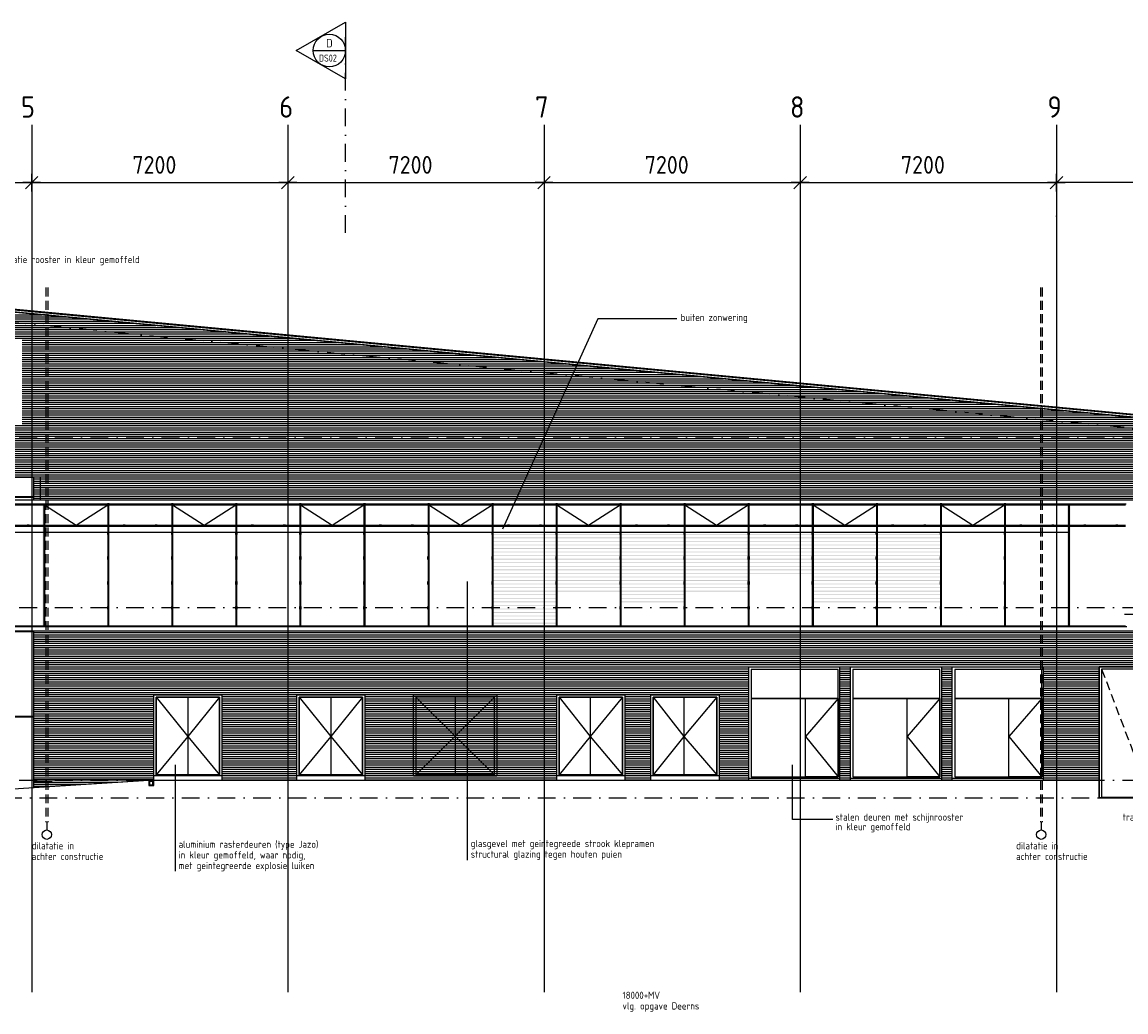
# Model space of a CAD drawing. Extents: x 45255 to 166574, y 102070 to 129901.
# Tile 10 of 21: x 77852 to 108876, y 102070 to 129901. Entities that reach past the tile are written whole.
import ezdxf
from ezdxf.enums import TextEntityAlignment as Align

# ---------------------------------------------------------------- set-up
doc = ezdxf.new("R2010")
doc.units = 0
doc.header["$LTSCALE"] = 1000
doc.header["$MEASUREMENT"] = 0
doc.linetypes.add('DASHDOT', pattern=[1, 0.5, -0.25, 0, -0.25])
doc.linetypes.add('HIDDEN', pattern=[0.375, 0.25, -0.125])
for name, color, linetype in [('B02', 7, 'CONTINUOUS'), ('B03', 7, 'CONTINUOUS'), ('B06', 7, 'CONTINUOUS'), ('B07', 7, 'CONTINUOUS'), ('B20', 7, 'CONTINUOUS'), ('KOZIJNMERKEN', 7, 'CONTINUOUS')]:
    doc.layers.add(name, color=color, linetype=linetype)
doc.styles.add('TXT', font='isocp.shx')

# ---------------------------------------------------------------- blocks, each defined once
blk = doc.blocks.new('B__DIM')
at = {"layer": 'B07', "color": 1, "linetype": 'Continuous'}
for p, q in [((-500, 0), (500, 0)), ((-353.55, -353.55), (353.55, 353.55)), ((0, -500), (0, 500))]:
    blk.add_line(p, q, dxfattribs=at)
blk = doc.blocks.new('*X2')
at = {"layer": 'B03', "color": 5, "linetype": 'Continuous'}
for p, q in [((-120, -16), (-120, 9)), ((-100, -16), (-100, 9)), ((-80, -16), (-80, 9)), ((-60, -16), (-60, 9)), ((-40, -16), (-40, 9)), ((-20, -16), (-20, 9))]:
    blk.add_line(p, q, dxfattribs=at)

msp = doc.modelspace()

# ---------------------------------------------------------------- linework, layer by layer
at = {"layer": 'B02', "color": 8, "linetype": 'Continuous'}
for p, q in [((78122, 127016), (78122, 102621)), ((85322, 127016), (85322, 102621)), ((92522, 127016), (92522, 102621)), ((99722, 127016), (99722, 102621)), ((106922, 127016), (106922, 102621))]:
    msp.add_line(p, q, dxfattribs=at)
at = {"layer": 'B02', "color": 8, "linetype": 'DASHDOT'}
for p, q in [((166574, 113044), (47927, 124249)), ((48772, 118237), (152108, 118237)), ((48772, 113437), (153553, 113437)), ((48772, 108587), (153553, 108587)), ((45339, 108087), (156665, 108087))]:
    msp.add_line(p, q, dxfattribs=at)
msp.add_point((106922, 124444), dxfattribs=at)
at = {"layer": 'B03', "color": 8, "linetype": 'Continuous'}
for p, q in [((54347, 123937), (124855, 117309)), ((54347, 121674), (78420, 121674)), ((54347, 121614), (79058, 121614)), ((54347, 121554), (79696, 121554)), ((54347, 121494), (80334, 121494)), ((54347, 121434), (80972, 121434)), ((54347, 121374), (81611, 121374)), ((54347, 121314), (82249, 121314)), ((54347, 121254), (82887, 121254)), ((54347, 121194), (83525, 121194)), ((54347, 121134), (84164, 121134)), ((54347, 121074), (84802, 121074)), ((54347, 121014), (85440, 121014)), ((77852, 120954), (86078, 120954)), ((77852, 120894), (86717, 120894)), ((77852, 120834), (87355, 120834)), ((77852, 120774), (87993, 120774)), ((77852, 120714), (88631, 120714)), ((77852, 120654), (89270, 120654)), ((77852, 120594), (89908, 120594)), ((77852, 120534), (90546, 120534)), ((77852, 120474), (91184, 120474)), ((77852, 120414), (91823, 120414)), ((77852, 120354), (92461, 120354)), ((77852, 120294), (93099, 120294)), ((77852, 120234), (93737, 120234)), ((77852, 120174), (94376, 120174)), ((77852, 120114), (95014, 120114)), ((77852, 120054), (95652, 120054)), ((77852, 119994), (96290, 119994)), ((77852, 119934), (96929, 119934)), ((77852, 119874), (97567, 119874)), ((77852, 119814), (98205, 119814)), ((77852, 119754), (98843, 119754)), ((77852, 119694), (99482, 119694)), ((77852, 119634), (100120, 119634)), ((77852, 119574), (100758, 119574)), ((77852, 119514), (101396, 119514)), ((77852, 119454), (102035, 119454)), ((77852, 119394), (102673, 119394)), ((77852, 119334), (103311, 119334)), ((77852, 119274), (103949, 119274)), ((77852, 119214), (104587, 119214)), ((77852, 119154), (105226, 119154)), ((77852, 119094), (105864, 119094)), ((77852, 119034), (106502, 119034)), ((77852, 118974), (107140, 118974)), ((77852, 118914), (107779, 118914)), ((77852, 118854), (108417, 118854)), ((54347, 118554), (111608, 118554)), ((77852, 118794), (109055, 118794)), ((77852, 118734), (109693, 118734)), ((77852, 118674), (110332, 118674)), ((77852, 118614), (110970, 118614)), ((54347, 118494), (112246, 118494)), ((54347, 118434), (112885, 118434)), ((54347, 118374), (113523, 118374)), ((54347, 118314), (114161, 118314)), ((54347, 118254), (114799, 118254)), ((54347, 118194), (115438, 118194)), ((54347, 118134), (116076, 118134)), ((54347, 118074), (116714, 118074)), ((54347, 118014), (117352, 118014)), ((54347, 117954), (117991, 117954)), ((54347, 117894), (118629, 117894)), ((54347, 117834), (119267, 117834)), ((54347, 117774), (119905, 117774)), ((54347, 117714), (120544, 117714)), ((54347, 117654), (121182, 117654)), ((54347, 117594), (121820, 117594)), ((54347, 117534), (122458, 117534)), ((54347, 117474), (123097, 117474)), ((54347, 117414), (123735, 117414)), ((54347, 117354), (124373, 117354)), ((54347, 117294), (124856, 117294)), ((54347, 117234), (124856, 117234)), ((54347, 117174), (124856, 117174)), ((54347, 117114), (124856, 117114)), ((78172, 117054), (124856, 117054)), ((78172, 116994), (124856, 116994)), ((78371, 116471), (78371, 117107)), ((78172, 116934), (124856, 116934)), ((78172, 116874), (124856, 116874)), ((78172, 116814), (124856, 116814)), ((78172, 116754), (124856, 116754)), ((78172, 116694), (124856, 116694)), ((78172, 116557), (70522, 116557)), ((78172, 116537), (70522, 116537)), ((72695, 116471), (110645, 116471)), ((72757, 116352), (108865, 116352)), ((72759, 116352), (108887, 116352)), ((78172, 116634), (124856, 116634)), ((78172, 116574), (124856, 116574)), ((78172, 116514), (124856, 116514)), ((80262, 116371), (80262, 112907)), ((80282, 116371), (80282, 112907)), ((82062, 116371), (82062, 112907)), ((82082, 116371), (82082, 112907)), ((83862, 116371), (83862, 112907)), ((83882, 116371), (83882, 112907)), ((85662, 116371), (85662, 112907)), ((85682, 116371), (85682, 112907)), ((87462, 116371), (87462, 112907)), ((87482, 116371), (87482, 112907)), ((89262, 116371), (89262, 112907)), ((89282, 116371), (89282, 112907)), ((91062, 116371), (91062, 112907)), ((91082, 116371), (91082, 112907)), ((92862, 116371), (92862, 112907)), ((92882, 116371), (92882, 112907)), ((94662, 116371), (94662, 112907)), ((94682, 116371), (94682, 112907)), ((96462, 116371), (96462, 112907)), ((96482, 116371), (96482, 112907)), ((98262, 116371), (98262, 112907)), ((98282, 116371), (98282, 112907)), ((100062, 116371), (100062, 112907)), ((100082, 116371), (100082, 112907)), ((101862, 116371), (101862, 112907)), ((101882, 116371), (101882, 112907)), ((103662, 116371), (103662, 112907)), ((103682, 116371), (103682, 112907)), ((105462, 116371), (105462, 112907)), ((105482, 116371), (105482, 112907)), ((72757, 116332), (108865, 116332)), ((78462, 116314), (78462, 112907)), ((78482, 116332), (79372, 115752)), ((78482, 116314), (78482, 112907)), ((79372, 115752), (80262, 116332)), ((82082, 116332), (82972, 115752)), ((82972, 115752), (83862, 116332)), ((85682, 116332), (86572, 115752)), ((86572, 115752), (87462, 116332)), ((89282, 116332), (90172, 115752)), ((90172, 115752), (91062, 116332)), ((92882, 116332), (93772, 115752)), ((93772, 115752), (94662, 116332)), ((96482, 116332), (97372, 115752)), ((97372, 115752), (98262, 116332)), ((100082, 116332), (100972, 115752)), ((100972, 115752), (101862, 116332)), ((103682, 116332), (104572, 115752)), ((104572, 115752), (105462, 116332)), ((107262, 116332), (107262, 112907)), ((107282, 116332), (107282, 112907)), ((72757, 115752), (108865, 115752)), ((72757, 115732), (108865, 115732)), ((80272, 115552), (80272, 113417)), ((82072, 115552), (82072, 113417)), ((83872, 115552), (83872, 113417)), ((85672, 115552), (85672, 113417)), ((87472, 115552), (87472, 113417)), ((89272, 115552), (89272, 113417)), ((91072, 115552), (91072, 113417)), ((92872, 115552), (92872, 113417)), ((94672, 115552), (94672, 113417)), ((96472, 115552), (96472, 113417)), ((98272, 115552), (98272, 113417)), ((100072, 115552), (100072, 113417)), ((101872, 115552), (101872, 113417)), ((103672, 115552), (103672, 113417)), ((105472, 115552), (105472, 113417)), ((105472, 115552), (105472, 113417)), ((107272, 115552), (107272, 113417)), ((72782, 112927), (108865, 112927)), ((78172, 112777), (70206, 112777)), ((78172, 112757), (70206, 112757)), ((72728, 112777), (78172, 112777)), ((72782, 112907), (108865, 112907)), ((72784, 112907), (108901, 112907)), ((78172, 112777), (78172, 112757)), ((78172, 112734), (133750, 112734)), ((78172, 112674), (133750, 112674)), ((78462, 112907), (78482, 112907)), ((80262, 112907), (80282, 112907)), ((82062, 112907), (82082, 112907)), ((83862, 112907), (83882, 112907)), ((85662, 112907), (85682, 112907)), ((87462, 112907), (87482, 112907)), ((89262, 112907), (89282, 112907)), ((91062, 112907), (91082, 112907)), ((92862, 112907), (92882, 112907)), ((94662, 112907), (94682, 112907)), ((96462, 112907), (96482, 112907)), ((78172, 112614), (133750, 112614)), ((78172, 112554), (133750, 112554)), ((78172, 112494), (133750, 112494)), ((78172, 112434), (133750, 112434)), ((78172, 112374), (133750, 112374)), ((78172, 112314), (133750, 112314)), ((78172, 112254), (133750, 112254)), ((78172, 112194), (133750, 112194)), ((78172, 112134), (133750, 112134)), ((78172, 112074), (150903, 112074)), ((78172, 112014), (150903, 112014)), ((78172, 111954), (150903, 111954)), ((78172, 111894), (150903, 111894)), ((78172, 111834), (150903, 111834)), ((78172, 111774), (98279, 111774)), ((78172, 111714), (98279, 111714)), ((100830, 111774), (101138, 111774)), ((100830, 111714), (101138, 111714)), ((103689, 111774), (103996, 111774)), ((103689, 111714), (103996, 111714)), ((106547, 111774), (108126, 111774)), ((106547, 111714), (108126, 111714)), ((78172, 111654), (98279, 111654)), ((78172, 111594), (98279, 111594)), ((78172, 111534), (98279, 111534)), ((78172, 111474), (98279, 111474)), ((78172, 111414), (98279, 111414)), ((100830, 111654), (101138, 111654)), ((100830, 111594), (101138, 111594)), ((100830, 111534), (101138, 111534)), ((100830, 111474), (101138, 111474)), ((100830, 111414), (101138, 111414)), ((103689, 111654), (103996, 111654)), ((103689, 111594), (103996, 111594)), ((103689, 111534), (103996, 111534)), ((103689, 111474), (103996, 111474)), ((103689, 111414), (103996, 111414)), ((106547, 111654), (108126, 111654)), ((106547, 111594), (108126, 111594)), ((106547, 111534), (108126, 111534)), ((106547, 111474), (108126, 111474)), ((106547, 111414), (108126, 111414)), ((78172, 111354), (98279, 111354)), ((78172, 111294), (98279, 111294)), ((78172, 111234), (98279, 111234)), ((78172, 111174), (98279, 111174)), ((78172, 111114), (98279, 111114)), ((100830, 111354), (101138, 111354)), ((100830, 111294), (101138, 111294)), ((100830, 111234), (101138, 111234)), ((100830, 111174), (101138, 111174)), ((100830, 111114), (101138, 111114)), ((103689, 111354), (103996, 111354)), ((103689, 111294), (103996, 111294)), ((103689, 111234), (103996, 111234)), ((103689, 111174), (103996, 111174)), ((103689, 111114), (103996, 111114)), ((106547, 111354), (108126, 111354)), ((106547, 111294), (108126, 111294)), ((106547, 111234), (108126, 111234)), ((106547, 111174), (108126, 111174)), ((106547, 111114), (108126, 111114)), ((78172, 111054), (98279, 111054)), ((78172, 110994), (98279, 110994)), ((78172, 110934), (81552, 110934)), ((78172, 110874), (81552, 110874)), ((78172, 110814), (81552, 110814)), ((78172, 110754), (81552, 110754)), ((82510, 110920), (82510, 108732)), ((83468, 110934), (85573, 110934)), ((83468, 110874), (85573, 110874)), ((83468, 110814), (85573, 110814)), ((83468, 110754), (85573, 110754)), ((86531, 110920), (86531, 108732)), ((87489, 110934), (92879, 110934)), ((87489, 110874), (92879, 110874)), ((87489, 110814), (92879, 110814)), ((87489, 110754), (92879, 110754)), ((90026, 110920), (90026, 108732)), ((93822, 110917), (93822, 108732)), ((94795, 110934), (95526, 110934)), ((94795, 110874), (95526, 110874)), ((94795, 110814), (95526, 110814)), ((94795, 110754), (95526, 110754)), ((96447, 110917), (96447, 108732)), ((97442, 110934), (98279, 110934)), ((97442, 110874), (98279, 110874)), ((97442, 110814), (98279, 110814)), ((97442, 110754), (98279, 110754)), ((98346, 110881), (100791, 110881)), ((100791, 110887), (99868, 109813)), ((100830, 111054), (101138, 111054)), ((100830, 110994), (101138, 110994)), ((100830, 110934), (101138, 110934)), ((100830, 110874), (101138, 110874)), ((100830, 110814), (101138, 110814)), ((100830, 110754), (101138, 110754)), ((101205, 110881), (103650, 110881)), ((103650, 110887), (102727, 109813)), ((103689, 111054), (103996, 111054)), ((103689, 110994), (103996, 110994)), ((103689, 110934), (103996, 110934)), ((103689, 110874), (103996, 110874)), ((103689, 110814), (103996, 110814)), ((103689, 110754), (103996, 110754)), ((104063, 110881), (106508, 110881)), ((106508, 110887), (105585, 109813)), ((106547, 111054), (108126, 111054)), ((106547, 110994), (108126, 110994)), ((106547, 110934), (108126, 110934)), ((106547, 110874), (108126, 110874)), ((106547, 110814), (108126, 110814)), ((106547, 110754), (108126, 110754)), ((78172, 110694), (81552, 110694)), ((78172, 110634), (81552, 110634)), ((78172, 110574), (81552, 110574)), ((78172, 110514), (81552, 110514)), ((78172, 110454), (81552, 110454)), ((83468, 110694), (85573, 110694)), ((83468, 110634), (85573, 110634)), ((83468, 110574), (85573, 110574)), ((83468, 110514), (85573, 110514)), ((83468, 110454), (85573, 110454)), ((87489, 110694), (92879, 110694)), ((87489, 110634), (92879, 110634)), ((87489, 110574), (92879, 110574)), ((87489, 110514), (92879, 110514)), ((87489, 110454), (92879, 110454)), ((94795, 110694), (95526, 110694)), ((94795, 110634), (95526, 110634)), ((94795, 110574), (95526, 110574)), ((94795, 110514), (95526, 110514)), ((94795, 110454), (95526, 110454)), ((97442, 110694), (98279, 110694)), ((97442, 110634), (98279, 110634)), ((97442, 110574), (98279, 110574)), ((97442, 110514), (98279, 110514)), ((97442, 110454), (98279, 110454)), ((100830, 110694), (101138, 110694)), ((100830, 110634), (101138, 110634)), ((100830, 110574), (101138, 110574)), ((100830, 110514), (101138, 110514)), ((100830, 110454), (101138, 110454)), ((103689, 110694), (103996, 110694)), ((103689, 110634), (103996, 110634)), ((103689, 110574), (103996, 110574)), ((103689, 110514), (103996, 110514)), ((103689, 110454), (103996, 110454)), ((106547, 110694), (108126, 110694)), ((106547, 110634), (108126, 110634)), ((106547, 110574), (108126, 110574)), ((106547, 110514), (108126, 110514)), ((106547, 110454), (108126, 110454)), ((78172, 110377), (60308, 110377)), ((78172, 110357), (60308, 110357)), ((78172, 110394), (81552, 110394)), ((78172, 110334), (81552, 110334)), ((78172, 110274), (81552, 110274)), ((78172, 110214), (81552, 110214)), ((78172, 110154), (81552, 110154)), ((83468, 110394), (85573, 110394)), ((83468, 110334), (85573, 110334)), ((83468, 110274), (85573, 110274)), ((83468, 110214), (85573, 110214)), ((83468, 110154), (85573, 110154)), ((87489, 110394), (92879, 110394)), ((87489, 110334), (92879, 110334)), ((87489, 110274), (92879, 110274)), ((87489, 110214), (92879, 110214)), ((87489, 110154), (92879, 110154)), ((94795, 110394), (95526, 110394)), ((94795, 110334), (95526, 110334)), ((94795, 110274), (95526, 110274)), ((94795, 110214), (95526, 110214)), ((94795, 110154), (95526, 110154)), ((97442, 110394), (98279, 110394)), ((97442, 110334), (98279, 110334)), ((97442, 110274), (98279, 110274)), ((97442, 110214), (98279, 110214)), ((97442, 110154), (98279, 110154)), ((100830, 110394), (101138, 110394)), ((100830, 110334), (101138, 110334)), ((100830, 110274), (101138, 110274)), ((100830, 110214), (101138, 110214)), ((100830, 110154), (101138, 110154)), ((103689, 110394), (103996, 110394)), ((103689, 110334), (103996, 110334)), ((103689, 110274), (103996, 110274)), ((103689, 110214), (103996, 110214)), ((103689, 110154), (103996, 110154)), ((106547, 110394), (108126, 110394)), ((106547, 110334), (108126, 110334)), ((106547, 110274), (108126, 110274)), ((106547, 110214), (108126, 110214)), ((106547, 110154), (108126, 110154)), ((78172, 110094), (81552, 110094)), ((78172, 110034), (81552, 110034)), ((78172, 109974), (81552, 109974)), ((78172, 109914), (81552, 109914)), ((78172, 109854), (81552, 109854)), ((83468, 110094), (85573, 110094)), ((83468, 110034), (85573, 110034)), ((83468, 109974), (85573, 109974)), ((83468, 109914), (85573, 109914)), ((83468, 109854), (85573, 109854)), ((87489, 110094), (92879, 110094)), ((87489, 110034), (92879, 110034)), ((87489, 109974), (92879, 109974)), ((87489, 109914), (92879, 109914)), ((87489, 109854), (92879, 109854)), ((94795, 110094), (95526, 110094)), ((94795, 110034), (95526, 110034)), ((94795, 109974), (95526, 109974)), ((94795, 109914), (95526, 109914)), ((94795, 109854), (95526, 109854)), ((97442, 110094), (98279, 110094)), ((97442, 110034), (98279, 110034)), ((97442, 109974), (98279, 109974)), ((97442, 109914), (98279, 109914)), ((97442, 109854), (98279, 109854)), ((100830, 110094), (101138, 110094)), ((100830, 110034), (101138, 110034)), ((100830, 109974), (101138, 109974)), ((100830, 109914), (101138, 109914)), ((100830, 109854), (101138, 109854)), ((103689, 110094), (103996, 110094)), ((103689, 110034), (103996, 110034)), ((103689, 109974), (103996, 109974)), ((103689, 109914), (103996, 109914)), ((103689, 109854), (103996, 109854)), ((106547, 110094), (108126, 110094)), ((106547, 110034), (108126, 110034)), ((106547, 109974), (108126, 109974)), ((106547, 109914), (108126, 109914)), ((106547, 109854), (108126, 109854)), ((78172, 109794), (81552, 109794)), ((78172, 109734), (81552, 109734)), ((78172, 109674), (81552, 109674)), ((78172, 109614), (81552, 109614)), ((78172, 109554), (81552, 109554)), ((83468, 109794), (85573, 109794)), ((83468, 109734), (85573, 109734)), ((83468, 109674), (85573, 109674)), ((83468, 109614), (85573, 109614)), ((83468, 109554), (85573, 109554)), ((87489, 109794), (92879, 109794)), ((87489, 109734), (92879, 109734)), ((87489, 109674), (92879, 109674)), ((87489, 109614), (92879, 109614)), ((87489, 109554), (92879, 109554)), ((94795, 109794), (95526, 109794)), ((94795, 109734), (95526, 109734)), ((94795, 109674), (95526, 109674)), ((94795, 109614), (95526, 109614)), ((94795, 109554), (95526, 109554)), ((97442, 109794), (98279, 109794)), ((97442, 109734), (98279, 109734)), ((97442, 109674), (98279, 109674)), ((97442, 109614), (98279, 109614)), ((97442, 109554), (98279, 109554)), ((99868, 109813), (100791, 108677)), ((100830, 109794), (101138, 109794)), ((100830, 109734), (101138, 109734)), ((100830, 109674), (101138, 109674)), ((100830, 109614), (101138, 109614)), ((100830, 109554), (101138, 109554)), ((102727, 109813), (103650, 108677)), ((103689, 109794), (103996, 109794)), ((103689, 109734), (103996, 109734)), ((103689, 109674), (103996, 109674)), ((103689, 109614), (103996, 109614)), ((103689, 109554), (103996, 109554)), ((105585, 109813), (106508, 108677)), ((106547, 109794), (108126, 109794)), ((106547, 109734), (108126, 109734)), ((106547, 109674), (108126, 109674)), ((106547, 109614), (108126, 109614)), ((106547, 109554), (108126, 109554)), ((78172, 109494), (81552, 109494)), ((78172, 109434), (81552, 109434)), ((78172, 109374), (81552, 109374)), ((78172, 109314), (81552, 109314)), ((78172, 109254), (81552, 109254)), ((83468, 109494), (85573, 109494)), ((83468, 109434), (85573, 109434)), ((83468, 109374), (85573, 109374)), ((83468, 109314), (85573, 109314)), ((83468, 109254), (85573, 109254)), ((87489, 109494), (92879, 109494)), ((87489, 109434), (92879, 109434)), ((87489, 109374), (92879, 109374)), ((87489, 109314), (92879, 109314)), ((87489, 109254), (92879, 109254)), ((94795, 109494), (95526, 109494)), ((94795, 109434), (95526, 109434)), ((94795, 109374), (95526, 109374)), ((94795, 109314), (95526, 109314)), ((94795, 109254), (95526, 109254)), ((97442, 109494), (98279, 109494)), ((97442, 109434), (98279, 109434)), ((97442, 109374), (98279, 109374)), ((97442, 109314), (98279, 109314)), ((97442, 109254), (98279, 109254)), ((100830, 109494), (101138, 109494)), ((100830, 109434), (101138, 109434)), ((100830, 109374), (101138, 109374)), ((100830, 109314), (101138, 109314)), ((100830, 109254), (101138, 109254)), ((103689, 109494), (103996, 109494)), ((103689, 109434), (103996, 109434)), ((103689, 109374), (103996, 109374)), ((103689, 109314), (103996, 109314)), ((103689, 109254), (103996, 109254)), ((106547, 109494), (108126, 109494)), ((106547, 109434), (108126, 109434)), ((106547, 109374), (108126, 109374)), ((106547, 109314), (108126, 109314)), ((106547, 109254), (108126, 109254)), ((78172, 109194), (81552, 109194)), ((78172, 109134), (81552, 109134)), ((78172, 109074), (81552, 109074)), ((78172, 109014), (81552, 109014)), ((78172, 108954), (81552, 108954)), ((78172, 108894), (81552, 108894)), ((83468, 109194), (85573, 109194)), ((83468, 109134), (85573, 109134)), ((83468, 109074), (85573, 109074)), ((83468, 109014), (85573, 109014)), ((83468, 108954), (85573, 108954)), ((83468, 108894), (85573, 108894)), ((87489, 109194), (92879, 109194)), ((87489, 109134), (92879, 109134)), ((87489, 109074), (92879, 109074)), ((87489, 109014), (92879, 109014)), ((87489, 108954), (92879, 108954)), ((87489, 108894), (92879, 108894)), ((94795, 109194), (95526, 109194)), ((94795, 109134), (95526, 109134)), ((94795, 109074), (95526, 109074)), ((94795, 109014), (95526, 109014)), ((94795, 108954), (95526, 108954)), ((94795, 108894), (95526, 108894)), ((97442, 109194), (98279, 109194)), ((97442, 109134), (98279, 109134)), ((97442, 109074), (98279, 109074)), ((97442, 109014), (98279, 109014)), ((97442, 108954), (98279, 108954)), ((97442, 108894), (98279, 108894)), ((100830, 109194), (101138, 109194)), ((100830, 109134), (101138, 109134)), ((100830, 109074), (101138, 109074)), ((100830, 109014), (101138, 109014)), ((100830, 108954), (101138, 108954)), ((100830, 108894), (101138, 108894)), ((103689, 109194), (103996, 109194)), ((103689, 109134), (103996, 109134)), ((103689, 109074), (103996, 109074)), ((103689, 109014), (103996, 109014)), ((103689, 108954), (103996, 108954)), ((103689, 108894), (103996, 108894)), ((106547, 109194), (108126, 109194)), ((106547, 109134), (108126, 109134)), ((106547, 109074), (108126, 109074)), ((106547, 109014), (108126, 109014)), ((106547, 108954), (108126, 108954)), ((106547, 108894), (108126, 108894)), ((73552, 108087), (81412, 108587)), ((78172, 108834), (81552, 108834)), ((78172, 108774), (81552, 108774)), ((78172, 108714), (81552, 108714)), ((78172, 108654), (81552, 108654)), ((78172, 108594), (81552, 108594)), ((81552, 108595), (78175, 108595)), ((81412, 108587), (81426, 108587)), ((81435, 108562), (81435, 108587)), ((81455, 108562), (81455, 108587)), ((81475, 108562), (81475, 108587)), ((81495, 108562), (81495, 108587)), ((81515, 108562), (81515, 108587)), ((81535, 108562), (81535, 108587)), ((81552, 108587), (107950, 108587)), ((83468, 108834), (85573, 108834)), ((83468, 108774), (85573, 108774)), ((83468, 108714), (85573, 108714)), ((83468, 108654), (85573, 108654)), ((83468, 108594), (85573, 108594)), ((87489, 108834), (92879, 108834)), ((87489, 108774), (92879, 108774)), ((87489, 108714), (92879, 108714)), ((87489, 108654), (92879, 108654)), ((87489, 108594), (92879, 108594)), ((94795, 108834), (95526, 108834)), ((94795, 108774), (95526, 108774)), ((94795, 108714), (95526, 108714)), ((94795, 108654), (95526, 108654)), ((94795, 108594), (95526, 108594)), ((97442, 108834), (98279, 108834)), ((97442, 108774), (98279, 108774)), ((97442, 108714), (98279, 108714)), ((97442, 108654), (98279, 108654)), ((97442, 108594), (98279, 108594)), ((100830, 108834), (101138, 108834)), ((100830, 108774), (101138, 108774)), ((100830, 108714), (101138, 108714)), ((100830, 108654), (101138, 108654)), ((100830, 108594), (101138, 108594)), ((103689, 108834), (103996, 108834)), ((103689, 108774), (103996, 108774)), ((103689, 108714), (103996, 108714)), ((103689, 108654), (103996, 108654)), ((103689, 108594), (103996, 108594)), ((106547, 108834), (108126, 108834)), ((106547, 108774), (108126, 108774)), ((106547, 108714), (108126, 108714)), ((106547, 108654), (108126, 108654)), ((106547, 108594), (108126, 108594)), ((107950, 108587), (108126, 108587)), ((78172, 108534), (80541, 108534)), ((78172, 108474), (79554, 108474)), ((78172, 108414), (78567, 108414)), ((78701, 108535), (78175, 108535)), ((78547, 107407), (78547, 107186)), ((106497, 107407), (106497, 107186))]:
    msp.add_line(p, q, dxfattribs=at)
at = {"layer": 'B03', "color": 8, "linetype": 'HIDDEN'}
for p, q in [((78522, 122436), (78522, 107407)), ((78572, 122436), (78572, 107407)), ((106472, 122436), (106472, 107407)), ((106522, 122436), (106522, 107407)), ((108193, 111710), (109561, 108107))]:
    msp.add_line(p, q, dxfattribs=at)
at = {"layer": 'B03', "color": 8, "linetype": 'DASHDOT'}
msp.add_line((108837, 113250), (111205, 113250), dxfattribs=at)
at = {"layer": 'B03', "color": 8, "linetype": 'Continuous'}
for points in [[(54347, 123938), (54347, 124022), (124857, 117399), (124857, 117367)], [(54347, 123997), (124855, 117375), (124855, 117312)], [(54347, 123937), (54347, 117107), (78172, 117107)], [(124856, 117309), (54347, 123937), (54347, 117107), (78172, 117106), (78172, 116471), (111083, 116471)], [(108983, 112777), (78172, 112777), (78172, 108386)], [(111083, 112777), (78172, 112777), (78172, 108390), (81412, 108587), (81552, 108587), (81552, 110987), (83468, 110987), (83468, 108587), (85573, 108587), (85573, 110987), (87489, 110987), (87489, 108587), (92879, 108587), (92879, 110987), (94795, 110987), (94795, 108587), (95526, 108587), (95526, 110987), (96141, 110987), (96363, 110987), (97442, 110987), (97442, 108587), (98279, 108587), (98279, 111777), (100830, 111777), (100830, 108587), (101138, 108587), (101138, 111777), (103689, 111777), (103689, 108587), (103996, 108587), (103996, 111777), (106547, 111777), (106547, 108587), (108126, 108587), (108126, 111777), (110995, 111777)], [(81619, 110920), (82510, 109813), (81619, 108732)], [(83401, 110920), (82510, 109813), (83401, 108732)], [(85640, 110920), (86531, 109813), (85640, 108732)], [(87422, 110920), (86531, 109813), (87422, 108732)], [(88923, 110920), (90026, 109826), (88923, 108732)], [(91128, 110920), (90026, 109826), (91128, 108732)], [(92946, 110917), (93822, 109813), (92946, 108732)], [(94728, 110917), (93822, 109813), (94728, 108732)], [(95593, 110917), (96447, 109813), (95593, 108732)], [(97375, 110917), (96447, 109813), (97375, 108732)], [(81422, 108587), (81412, 108587), (81412, 108437), (81552, 108437), (81552, 108587), (81542, 108587)], [(81422, 108587), (81422, 108562), (81432, 108562), (81432, 108457), (81532, 108457), (81532, 108562), (81542, 108562), (81542, 108587)], [(108126, 108587), (108126, 108087), (110995, 108087), (110995, 108587)]]:
    msp.add_lwpolyline(points, dxfattribs=at)
for points in [[(76672, 115732), (78472, 115732), (78472, 115552), (76672, 115552)], [(78472, 115732), (80272, 115732), (80272, 115552), (78472, 115552)], [(80272, 115732), (82072, 115732), (82072, 115552), (80272, 115552)], [(82072, 115732), (83872, 115732), (83872, 115552), (82072, 115552)], [(83872, 115732), (85672, 115732), (85672, 115552), (83872, 115552)], [(85672, 115732), (87472, 115732), (87472, 115552), (85672, 115552)], [(87472, 115732), (89272, 115732), (89272, 115552), (87472, 115552)], [(89272, 115732), (91072, 115732), (91072, 115552), (89272, 115552)], [(91072, 115732), (92872, 115732), (92872, 115552), (91072, 115552)], [(92872, 115732), (94672, 115732), (94672, 115552), (92872, 115552)], [(94672, 115732), (96472, 115732), (96472, 115552), (94672, 115552)], [(96472, 115732), (98272, 115732), (98272, 115552), (96472, 115552)], [(98272, 115732), (100072, 115732), (100072, 115552), (98272, 115552)], [(100072, 115732), (101872, 115732), (101872, 115552), (100072, 115552)], [(101872, 115732), (103672, 115732), (103672, 115552), (101872, 115552)], [(103672, 115732), (105472, 115732), (105472, 115552), (103672, 115552)], [(105472, 115732), (107272, 115732), (107272, 115552), (105472, 115552)], [(98279, 111777), (100830, 111777), (100830, 108637), (98279, 108637)], [(98346, 110881), (100791, 110881), (100791, 111697), (98346, 111697)], [(101138, 111777), (103689, 111777), (103689, 108637), (101138, 108637)], [(101205, 110881), (103650, 110881), (103650, 111697), (101205, 111697)], [(103996, 111777), (106547, 111777), (106547, 108637), (103996, 108637)], [(104063, 110881), (106508, 110881), (106508, 111697), (104063, 111697)], [(108126, 108087), (110995, 108087), (110995, 111777), (108126, 111777)], [(108126, 111777), (110995, 111777), (110995, 108087), (108126, 108087)], [(108193, 108107), (110928, 108107), (110928, 111710), (108193, 111710)], [(108193, 108107), (110928, 108107), (110928, 111710), (108193, 111710)], [(81552, 110987), (83468, 110987), (83468, 108712), (81552, 108712)], [(81619, 110920), (83401, 110920), (83401, 108732), (81619, 108732)], [(81619, 108732), (83401, 108732), (83401, 110920), (81619, 110920)], [(85573, 110987), (87489, 110987), (87489, 108712), (85573, 108712)], [(85640, 110920), (87422, 110920), (87422, 108732), (85640, 108732)], [(85640, 108732), (87422, 108732), (87422, 110920), (85640, 110920)], [(88856, 110987), (91195, 110987), (91195, 108697), (88856, 108697)], [(91128, 110920), (88923, 110920), (88923, 108732), (91128, 108732)], [(91128, 110920), (88923, 110920), (88923, 108732), (91128, 108732)], [(88923, 108732), (91128, 108732), (91128, 110920), (88923, 110920)], [(92879, 110987), (94795, 110987), (94795, 108712), (92879, 108712)], [(92946, 110917), (94728, 110917), (94728, 108732), (92946, 108732)], [(92946, 108732), (94728, 108732), (94728, 110917), (92946, 110917)], [(95526, 110987), (97442, 110987), (97442, 108712), (95526, 108712)], [(95593, 110917), (97375, 110917), (97375, 108732), (95593, 108732)], [(95593, 108732), (97375, 108732), (97375, 110917), (95593, 110917)], [(98346, 108677), (100791, 108677), (100791, 110881), (98346, 110881)], [(99868, 110881), (100791, 110881), (100791, 108677), (99868, 108677)], [(99868, 110881), (100791, 110881), (100791, 108677), (99868, 108677)], [(101205, 108677), (103650, 108677), (103650, 110881), (101205, 110881)], [(102727, 110881), (103650, 110881), (103650, 108677), (102727, 108677)], [(102727, 110881), (103650, 110881), (103650, 108677), (102727, 108677)], [(104063, 108677), (106508, 108677), (106508, 110881), (104063, 110881)], [(105585, 110881), (106508, 110881), (106508, 108677), (105585, 108677)], [(105585, 110881), (106508, 110881), (106508, 108677), (105585, 108677)], [(81542, 108587), (81422, 108587), (81422, 108562), (81542, 108562)]]:
    msp.add_lwpolyline(points, close=True, dxfattribs=at)
for centre, radius in [((78022, 115742), 8), ((80722, 115742), 8), ((81622, 115742), 8), ((84322, 115742), 8), ((85222, 115742), 8), ((87922, 115742), 8), ((88822, 115742), 8), ((91522, 115742), 8), ((92422, 115742), 8), ((95122, 115742), 8), ((96022, 115742), 8), ((98722, 115742), 8), ((99622, 115742), 8), ((102322, 115742), 8), ((103222, 115742), 8), ((105922, 115742), 8), ((106822, 115742), 8), ((107722, 115742), 8), ((108622, 115742), 8), ((80272, 115532), 8), ((82072, 115532), 8), ((83872, 115532), 8), ((85672, 115532), 8), ((87472, 115532), 8), ((89272, 115532), 8), ((91072, 115532), 8), ((92872, 115532), 8), ((94672, 115532), 8), ((96472, 115532), 8), ((98272, 115532), 8), ((100072, 115532), 8), ((101872, 115532), 8), ((103672, 115532), 8), ((105472, 115532), 8), ((80272, 114832), 8), ((82072, 114832), 8), ((83872, 114832), 8), ((85672, 114832), 8), ((87472, 114832), 8), ((89272, 114832), 8), ((91072, 114832), 8), ((92872, 114832), 8), ((94672, 114832), 8), ((96472, 114832), 8), ((98272, 114832), 8), ((100072, 114832), 8), ((101872, 114832), 8), ((103672, 114832), 8), ((105472, 114832), 8), ((80272, 114132), 8), ((82072, 114132), 8), ((83872, 114132), 8), ((85672, 114132), 8), ((87472, 114132), 8), ((89272, 114132), 8), ((91072, 114132), 8), ((92872, 114132), 8), ((94672, 114132), 8), ((96472, 114132), 8), ((98272, 114132), 8), ((100072, 114132), 8), ((101872, 114132), 8), ((103672, 114132), 8), ((105472, 114132), 8), ((80272, 113432), 8), ((82072, 113432), 8), ((83872, 113432), 8), ((85672, 113432), 8), ((87472, 113432), 8), ((89272, 113432), 8), ((91072, 113432), 8), ((92872, 113432), 8), ((94672, 113432), 8), ((96472, 113432), 8), ((98272, 113432), 8), ((100072, 113432), 8), ((101872, 113432), 8), ((103672, 113432), 8), ((105472, 113432), 8), ((78547, 107054), 132), ((106497, 107054), 132)]:
    msp.add_circle(centre, radius, dxfattribs=at)
for points in [[(78462, 116332), (78427, 116332), (78462, 112927), (78427, 112927)], [(78517, 116332), (78482, 116332), (78517, 112927), (78482, 112927)], [(107262, 116332), (107227, 116332), (107262, 112927), (107227, 112927)], [(107317, 116332), (107282, 116332), (107317, 112927), (107282, 112927)], [(77987, 115707), (78057, 115707), (77987, 115777), (78057, 115777)], [(78887, 115751), (78957, 115751), (78887, 115713), (78957, 115713)], [(79787, 115751), (79857, 115751), (79787, 115713), (79857, 115713)], [(80687, 115707), (80757, 115707), (80687, 115777), (80757, 115777)], [(81587, 115707), (81657, 115707), (81587, 115777), (81657, 115777)], [(82487, 115751), (82557, 115751), (82487, 115713), (82557, 115713)], [(83387, 115751), (83457, 115751), (83387, 115713), (83457, 115713)], [(84287, 115707), (84357, 115707), (84287, 115777), (84357, 115777)], [(85187, 115707), (85257, 115707), (85187, 115777), (85257, 115777)], [(86087, 115751), (86157, 115751), (86087, 115713), (86157, 115713)], [(86987, 115751), (87057, 115751), (86987, 115713), (87057, 115713)], [(87887, 115707), (87957, 115707), (87887, 115777), (87957, 115777)], [(88787, 115707), (88857, 115707), (88787, 115777), (88857, 115777)], [(89687, 115751), (89757, 115751), (89687, 115713), (89757, 115713)], [(90587, 115751), (90657, 115751), (90587, 115713), (90657, 115713)], [(91487, 115707), (91557, 115707), (91487, 115777), (91557, 115777)], [(92387, 115707), (92457, 115707), (92387, 115777), (92457, 115777)], [(93287, 115751), (93357, 115751), (93287, 115713), (93357, 115713)], [(94187, 115751), (94257, 115751), (94187, 115713), (94257, 115713)], [(95087, 115707), (95157, 115707), (95087, 115777), (95157, 115777)], [(95987, 115707), (96057, 115707), (95987, 115777), (96057, 115777)], [(96887, 115751), (96957, 115751), (96887, 115713), (96957, 115713)], [(97787, 115751), (97857, 115751), (97787, 115713), (97857, 115713)], [(98687, 115707), (98757, 115707), (98687, 115777), (98757, 115777)], [(99587, 115707), (99657, 115707), (99587, 115777), (99657, 115777)], [(100487, 115751), (100557, 115751), (100487, 115713), (100557, 115713)], [(101387, 115751), (101457, 115751), (101387, 115713), (101457, 115713)], [(102287, 115707), (102357, 115707), (102287, 115777), (102357, 115777)], [(103187, 115707), (103257, 115707), (103187, 115777), (103257, 115777)], [(104087, 115751), (104157, 115751), (104087, 115713), (104157, 115713)], [(104987, 115751), (105057, 115751), (104987, 115713), (105057, 115713)], [(105887, 115707), (105957, 115707), (105887, 115777), (105957, 115777)], [(106787, 115707), (106857, 115707), (106787, 115777), (106857, 115777)], [(107687, 115707), (107757, 115707), (107687, 115777), (107757, 115777)], [(108587, 115707), (108657, 115707), (108587, 115777), (108657, 115777)], [(80237, 115577), (80307, 115577), (80237, 115487), (80307, 115487)], [(82037, 115577), (82107, 115577), (82037, 115487), (82107, 115487)], [(83837, 115577), (83907, 115577), (83837, 115487), (83907, 115487)], [(85637, 115577), (85707, 115577), (85637, 115487), (85707, 115487)], [(87437, 115577), (87507, 115577), (87437, 115487), (87507, 115487)], [(89237, 115577), (89307, 115577), (89237, 115487), (89307, 115487)], [(91037, 115577), (91107, 115577), (91037, 115487), (91107, 115487)], [(91072, 115510), (92872, 115510), (91072, 115490), (92872, 115490)], [(91072, 115410), (92872, 115410), (91072, 115390), (92872, 115390)], [(92837, 115577), (92907, 115577), (92837, 115487), (92907, 115487)], [(92872, 115510), (94672, 115510), (92872, 115490), (94672, 115490)], [(92872, 115410), (94672, 115410), (92872, 115390), (94672, 115390)], [(94637, 115577), (94707, 115577), (94637, 115487), (94707, 115487)], [(94672, 115510), (96472, 115510), (94672, 115490), (96472, 115490)], [(94672, 115410), (96472, 115410), (94672, 115390), (96472, 115390)], [(96437, 115577), (96507, 115577), (96437, 115487), (96507, 115487)], [(96472, 115510), (98272, 115510), (96472, 115490), (98272, 115490)], [(96472, 115410), (98272, 115410), (96472, 115390), (98272, 115390)], [(98237, 115577), (98307, 115577), (98237, 115487), (98307, 115487)], [(98272, 115510), (100072, 115510), (98272, 115490), (100072, 115490)], [(98272, 115410), (100072, 115410), (98272, 115390), (100072, 115390)], [(100037, 115577), (100107, 115577), (100037, 115487), (100107, 115487)], [(100072, 115510), (101872, 115510), (100072, 115490), (101872, 115490)], [(100072, 115410), (101872, 115410), (100072, 115390), (101872, 115390)], [(101837, 115577), (101907, 115577), (101837, 115487), (101907, 115487)], [(101872, 115510), (103672, 115510), (101872, 115490), (103672, 115490)], [(101872, 115410), (103672, 115410), (101872, 115390), (103672, 115390)], [(103637, 115577), (103707, 115577), (103637, 115487), (103707, 115487)], [(105437, 115577), (105507, 115577), (105437, 115487), (105507, 115487)], [(91072, 115310), (92872, 115310), (91072, 115290), (92872, 115290)], [(91072, 115210), (92872, 115210), (91072, 115190), (92872, 115190)], [(91072, 115110), (92872, 115110), (91072, 115090), (92872, 115090)], [(92872, 115310), (94672, 115310), (92872, 115290), (94672, 115290)], [(92872, 115210), (94672, 115210), (92872, 115190), (94672, 115190)], [(92872, 115110), (94672, 115110), (92872, 115090), (94672, 115090)], [(94672, 115310), (96472, 115310), (94672, 115290), (96472, 115290)], [(94672, 115210), (96472, 115210), (94672, 115190), (96472, 115190)], [(94672, 115110), (96472, 115110), (94672, 115090), (96472, 115090)], [(96472, 115310), (98272, 115310), (96472, 115290), (98272, 115290)], [(96472, 115210), (98272, 115210), (96472, 115190), (98272, 115190)], [(96472, 115110), (98272, 115110), (96472, 115090), (98272, 115090)], [(98272, 115310), (100072, 115310), (98272, 115290), (100072, 115290)], [(98272, 115210), (100072, 115210), (98272, 115190), (100072, 115190)], [(98272, 115110), (100072, 115110), (98272, 115090), (100072, 115090)], [(100072, 115310), (101872, 115310), (100072, 115290), (101872, 115290)], [(100072, 115210), (101872, 115210), (100072, 115190), (101872, 115190)], [(100072, 115110), (101872, 115110), (100072, 115090), (101872, 115090)], [(101872, 115310), (103672, 115310), (101872, 115290), (103672, 115290)], [(101872, 115210), (103672, 115210), (101872, 115190), (103672, 115190)], [(101872, 115110), (103672, 115110), (101872, 115090), (103672, 115090)], [(80237, 114877), (80307, 114877), (80237, 114787), (80307, 114787)], [(82037, 114877), (82107, 114877), (82037, 114787), (82107, 114787)], [(83837, 114877), (83907, 114877), (83837, 114787), (83907, 114787)], [(85637, 114877), (85707, 114877), (85637, 114787), (85707, 114787)], [(87437, 114877), (87507, 114877), (87437, 114787), (87507, 114787)], [(89237, 114877), (89307, 114877), (89237, 114787), (89307, 114787)], [(91037, 114877), (91107, 114877), (91037, 114787), (91107, 114787)], [(91072, 115010), (92872, 115010), (91072, 114990), (92872, 114990)], [(91072, 114910), (92872, 114910), (91072, 114890), (92872, 114890)], [(91072, 114810), (92872, 114810), (91072, 114790), (92872, 114790)], [(92837, 114877), (92907, 114877), (92837, 114787), (92907, 114787)], [(92872, 115010), (94672, 115010), (92872, 114990), (94672, 114990)], [(92872, 114910), (94672, 114910), (92872, 114890), (94672, 114890)], [(92872, 114810), (94672, 114810), (92872, 114790), (94672, 114790)], [(94637, 114877), (94707, 114877), (94637, 114787), (94707, 114787)], [(94672, 115010), (96472, 115010), (94672, 114990), (96472, 114990)], [(94672, 114910), (96472, 114910), (94672, 114890), (96472, 114890)], [(94672, 114810), (96472, 114810), (94672, 114790), (96472, 114790)], [(96437, 114877), (96507, 114877), (96437, 114787), (96507, 114787)], [(96472, 115010), (98272, 115010), (96472, 114990), (98272, 114990)], [(96472, 114910), (98272, 114910), (96472, 114890), (98272, 114890)], [(96472, 114810), (98272, 114810), (96472, 114790), (98272, 114790)], [(98237, 114877), (98307, 114877), (98237, 114787), (98307, 114787)], [(98272, 115010), (100072, 115010), (98272, 114990), (100072, 114990)], [(98272, 114910), (100072, 114910), (98272, 114890), (100072, 114890)], [(98272, 114810), (100072, 114810), (98272, 114790), (100072, 114790)], [(100037, 114877), (100107, 114877), (100037, 114787), (100107, 114787)], [(100072, 115010), (101872, 115010), (100072, 114990), (101872, 114990)], [(100072, 114910), (101872, 114910), (100072, 114890), (101872, 114890)], [(100072, 114810), (101872, 114810), (100072, 114790), (101872, 114790)], [(101837, 114877), (101907, 114877), (101837, 114787), (101907, 114787)], [(101872, 115010), (103672, 115010), (101872, 114990), (103672, 114990)], [(101872, 114910), (103672, 114910), (101872, 114890), (103672, 114890)], [(101872, 114810), (103672, 114810), (101872, 114790), (103672, 114790)], [(103637, 114877), (103707, 114877), (103637, 114787), (103707, 114787)], [(105437, 114877), (105507, 114877), (105437, 114787), (105507, 114787)], [(91072, 114710), (92872, 114710), (91072, 114690), (92872, 114690)], [(91072, 114610), (92872, 114610), (91072, 114590), (92872, 114590)], [(91072, 114510), (92872, 114510), (91072, 114490), (92872, 114490)], [(92872, 114710), (94672, 114710), (92872, 114690), (94672, 114690)], [(92872, 114610), (94672, 114610), (92872, 114590), (94672, 114590)], [(92872, 114510), (94672, 114510), (92872, 114490), (94672, 114490)], [(94672, 114710), (96472, 114710), (94672, 114690), (96472, 114690)], [(94672, 114610), (96472, 114610), (94672, 114590), (96472, 114590)], [(94672, 114510), (96472, 114510), (94672, 114490), (96472, 114490)], [(96472, 114710), (98272, 114710), (96472, 114690), (98272, 114690)], [(96472, 114610), (98272, 114610), (96472, 114590), (98272, 114590)], [(96472, 114510), (98272, 114510), (96472, 114490), (98272, 114490)], [(98272, 114710), (100072, 114710), (98272, 114690), (100072, 114690)], [(98272, 114610), (100072, 114610), (98272, 114590), (100072, 114590)], [(98272, 114510), (100072, 114510), (98272, 114490), (100072, 114490)], [(100072, 114710), (101872, 114710), (100072, 114690), (101872, 114690)], [(100072, 114610), (101872, 114610), (100072, 114590), (101872, 114590)], [(100072, 114510), (101872, 114510), (100072, 114490), (101872, 114490)], [(101872, 114710), (103672, 114710), (101872, 114690), (103672, 114690)], [(101872, 114610), (103672, 114610), (101872, 114590), (103672, 114590)], [(101872, 114510), (103672, 114510), (101872, 114490), (103672, 114490)], [(80237, 114177), (80307, 114177), (80237, 114087), (80307, 114087)], [(82037, 114177), (82107, 114177), (82037, 114087), (82107, 114087)], [(83837, 114177), (83907, 114177), (83837, 114087), (83907, 114087)], [(85637, 114177), (85707, 114177), (85637, 114087), (85707, 114087)], [(87437, 114177), (87507, 114177), (87437, 114087), (87507, 114087)], [(89237, 114177), (89307, 114177), (89237, 114087), (89307, 114087)], [(91037, 114177), (91107, 114177), (91037, 114087), (91107, 114087)], [(91072, 114410), (92872, 114410), (91072, 114390), (92872, 114390)], [(91072, 114310), (92872, 114310), (91072, 114290), (92872, 114290)], [(91072, 114210), (92872, 114210), (91072, 114190), (92872, 114190)], [(92837, 114177), (92907, 114177), (92837, 114087), (92907, 114087)], [(92872, 114410), (94672, 114410), (92872, 114390), (94672, 114390)], [(92872, 114310), (94672, 114310), (92872, 114290), (94672, 114290)], [(92872, 114210), (94672, 114210), (92872, 114190), (94672, 114190)], [(94637, 114177), (94707, 114177), (94637, 114087), (94707, 114087)], [(94672, 114410), (96472, 114410), (94672, 114390), (96472, 114390)], [(94672, 114310), (96472, 114310), (94672, 114290), (96472, 114290)], [(94672, 114210), (96472, 114210), (94672, 114190), (96472, 114190)], [(96437, 114177), (96507, 114177), (96437, 114087), (96507, 114087)], [(96472, 114410), (98272, 114410), (96472, 114390), (98272, 114390)], [(96472, 114310), (98272, 114310), (96472, 114290), (98272, 114290)], [(96472, 114210), (98272, 114210), (96472, 114190), (98272, 114190)], [(98237, 114177), (98307, 114177), (98237, 114087), (98307, 114087)], [(98272, 114410), (100072, 114410), (98272, 114390), (100072, 114390)], [(100037, 114177), (100107, 114177), (100037, 114087), (100107, 114087)], [(100072, 114410), (101872, 114410), (100072, 114390), (101872, 114390)], [(100072, 114310), (101872, 114310), (100072, 114290), (101872, 114290)], [(100072, 114210), (101872, 114210), (100072, 114190), (101872, 114190)], [(101837, 114177), (101907, 114177), (101837, 114087), (101907, 114087)], [(101872, 114410), (103672, 114410), (101872, 114390), (103672, 114390)], [(101872, 114310), (103672, 114310), (101872, 114290), (103672, 114290)], [(101872, 114210), (103672, 114210), (101872, 114190), (103672, 114190)], [(103637, 114177), (103707, 114177), (103637, 114087), (103707, 114087)], [(105437, 114177), (105507, 114177), (105437, 114087), (105507, 114087)], [(91072, 114110), (92872, 114110), (91072, 114090), (92872, 114090)], [(91072, 114010), (92872, 114010), (91072, 113990), (92872, 113990)], [(91072, 113910), (92872, 113910), (91072, 113890), (92872, 113890)], [(92872, 114110), (94672, 114110), (92872, 114090), (94672, 114090)], [(92872, 114010), (94672, 114010), (92872, 113990), (94672, 113990)], [(92872, 113910), (94672, 113910), (92872, 113890), (94672, 113890)], [(94672, 114110), (96472, 114110), (94672, 114090), (96472, 114090)], [(94672, 114010), (96472, 114010), (94672, 113990), (96472, 113990)], [(94672, 113910), (96472, 113910), (94672, 113890), (96472, 113890)], [(96472, 114110), (98272, 114110), (96472, 114090), (98272, 114090)], [(96472, 114010), (98272, 114010), (96472, 113990), (98272, 113990)], [(96472, 113910), (98272, 113910), (96472, 113890), (98272, 113890)], [(100072, 114110), (101872, 114110), (100072, 114090), (101872, 114090)], [(100072, 114010), (101872, 114010), (100072, 113990), (101872, 113990)], [(100072, 113910), (101872, 113910), (100072, 113890), (101872, 113890)], [(101872, 114110), (103672, 114110), (101872, 114090), (103672, 114090)], [(101872, 114010), (103672, 114010), (101872, 113990), (103672, 113990)], [(101872, 113910), (103672, 113910), (101872, 113890), (103672, 113890)], [(91072, 113810), (92872, 113810), (91072, 113790), (92872, 113790)], [(91072, 113710), (92872, 113710), (91072, 113690), (92872, 113690)], [(91072, 113610), (92872, 113610), (91072, 113590), (92872, 113590)], [(94672, 113810), (96472, 113810), (94672, 113790), (96472, 113790)], [(94672, 113710), (96472, 113710), (94672, 113690), (96472, 113690)], [(94672, 113610), (96472, 113610), (94672, 113590), (96472, 113590)], [(100072, 113810), (101872, 113810), (100072, 113790), (101872, 113790)], [(100072, 113710), (101872, 113710), (100072, 113690), (101872, 113690)], [(100072, 113610), (101872, 113610), (100072, 113590), (101872, 113590)], [(101872, 113810), (103672, 113810), (101872, 113790), (103672, 113790)], [(101872, 113710), (103672, 113710), (101872, 113690), (103672, 113690)], [(101872, 113610), (103672, 113610), (101872, 113590), (103672, 113590)], [(80237, 113477), (80307, 113477), (80237, 113387), (80307, 113387)], [(82037, 113477), (82107, 113477), (82037, 113387), (82107, 113387)], [(83837, 113477), (83907, 113477), (83837, 113387), (83907, 113387)], [(85637, 113477), (85707, 113477), (85637, 113387), (85707, 113387)], [(87437, 113477), (87507, 113477), (87437, 113387), (87507, 113387)], [(89237, 113477), (89307, 113477), (89237, 113387), (89307, 113387)], [(91037, 113477), (91107, 113477), (91037, 113387), (91107, 113387)], [(91072, 113510), (92872, 113510), (91072, 113490), (92872, 113490)], [(91072, 113410), (92872, 113410), (91072, 113390), (92872, 113390)], [(91072, 113310), (92872, 113310), (91072, 113290), (92872, 113290)], [(92837, 113477), (92907, 113477), (92837, 113387), (92907, 113387)], [(94637, 113477), (94707, 113477), (94637, 113387), (94707, 113387)], [(96437, 113477), (96507, 113477), (96437, 113387), (96507, 113387)], [(98237, 113477), (98307, 113477), (98237, 113387), (98307, 113387)], [(100037, 113477), (100107, 113477), (100037, 113387), (100107, 113387)], [(101837, 113477), (101907, 113477), (101837, 113387), (101907, 113387)], [(103637, 113477), (103707, 113477), (103637, 113387), (103707, 113387)], [(105437, 113477), (105507, 113477), (105437, 113387), (105507, 113387)], [(91072, 113210), (92872, 113210), (91072, 113190), (92872, 113190)], [(91072, 113110), (92872, 113110), (91072, 113090), (92872, 113090)], [(91072, 113010), (92872, 113010), (91072, 112990), (92872, 112990)], [(91072, 112910), (92872, 112910), (91072, 112890), (92872, 112890)]]:
    msp.add_solid(points, dxfattribs=at)
at = {"layer": 'B06', "color": 8, "linetype": 'Continuous'}
for p, q in [((94033, 121560), (91358, 115646)), ((96258, 121560), (94033, 121560)), ((90368, 106336), (90368, 114172)), ((82167, 106028), (82167, 109015)), ((99502, 107483), (99502, 109018)), ((100635, 107483), (99502, 107483))]:
    msp.add_line(p, q, dxfattribs=at)
at = {"layer": 'B20', "color": 1, "linetype": 'Continuous'}
for p, q in [((70922, 125386), (78122, 125386)), ((78122, 125386), (85322, 125386)), ((85322, 125386), (92522, 125386)), ((92522, 125386), (99722, 125386)), ((99722, 125386), (106922, 125386)), ((114122, 125386), (106922, 125386))]:
    msp.add_line(p, q, dxfattribs=at)
at = {"layer": 'KOZIJNMERKEN', "color": 2, "linetype": 'DASHDOT'}
msp.add_line((86945, 123974), (86945, 129700), dxfattribs=at)
at = {"layer": 'KOZIJNMERKEN', "color": 2, "linetype": 'Continuous'}
msp.add_line((86031, 129101), (86945, 129101), dxfattribs=at)
at = {"layer": 'KOZIJNMERKEN', "color": 7, "linetype": 'Continuous'}
msp.add_lwpolyline([(85559, 129101), (86945, 129901), (86945, 128301), (86945, 128301), (85559, 129101)], close=True, dxfattribs=at)
msp.add_circle((86488, 129101), 457, dxfattribs=at)
msp.add_circle((86488, 129101), 457, dxfattribs=at)

# ---------------------------------------------------------------- block references
at = {"layer": 'B03', "color": 8, "linetype": 'Continuous'}
msp.add_blockref('*X2', (81555, 108578), dxfattribs=at)
at = {"layer": 'B20', "color": 1, "linetype": 'Continuous', "xscale": 0.5, "yscale": 0.5}
for p in [(78122, 125386), (106922, 125386)]:
    msp.add_blockref('B__DIM', p, dxfattribs=at)
at = {"layer": 'B20', "color": 1, "linetype": 'Continuous', "xscale": 0.5, "yscale": 0.5, "rotation": 180}
for p in [(78122, 125386), (85322, 125386), (92522, 125386), (99722, 125386), (106922, 125386)]:
    msp.add_blockref('B__DIM', p, dxfattribs=at)

# ---------------------------------------------------------------- texts
at = {"layer": 'B02', "color": 8, "linetype": 'Continuous', "style": 'TXT'}
for s, p in [('6', (85081, 127214)), ('8', (99436, 127214)), ('9', (106672, 127214)), ('5', (77823, 127214)), ('7', (92270, 127214))]:
    msp.add_text(s, height=600, dxfattribs=at).set_placement(p)
at = {"layer": 'B06', "color": 7, "linetype": 'Continuous', "style": 'TXT'}
for s, p in [('ventilatie rooster in kleur gemoffeld', (76993, 123325)), ('buiten zonwering', (96360, 121697)), ('stalen deuren met schijnrooster', (100712, 107649)), ('transportdeur', (108788, 107649)), ('in kleur gemoffeld', (100712, 107379)), ('dilatatie in ', (78127, 106843)), ('aluminium rasterdeuren (type Jazo)', (82252, 106884)), ('glasgevel met geintegreede strook klepramen', (90462, 106906)), ('dilatatie in ', (105791, 106843)), ('achter constructie', (78127, 106543)), ('in kleur gemoffeld, waar nodig,', (82252, 106584)), ('structural glazing tegen houten puien', (90462, 106606)), ('achter constructie', (105791, 106543)), ('met geintegreerde explosie luiken', (82252, 106284)), ('18000+MV', (94728, 102638)), ('vlg. opgave Deerns', (94728, 102338))]:
    msp.add_text(s, height=200, dxfattribs=at).set_placement(p, align=Align.TOP_LEFT)
at = {"layer": 'B20', "color": 1, "linetype": 'Continuous', "style": 'TXT'}
for p in [(80952, 125886), (88152, 125886), (95352, 125886), (102552, 125886)]:
    msp.add_text('7200', height=500, dxfattribs=at).set_placement(p, align=Align.MIDDLE_LEFT)
at = {"layer": 'KOZIJNMERKEN', "color": 2, "linetype": 'Continuous', "style": 'TXT'}
msp.add_text('D', height=240, dxfattribs=at).set_placement((86396, 129188))
at = {"layer": 'KOZIJNMERKEN', "color": 2, "linetype": 'Continuous', "style": 'TXT', "width": 0.75}
msp.add_text('DS02', height=200, dxfattribs=at).set_placement((86195, 128889), align=Align.MIDDLE_LEFT)

doc.saveas('drawing.dxf')
